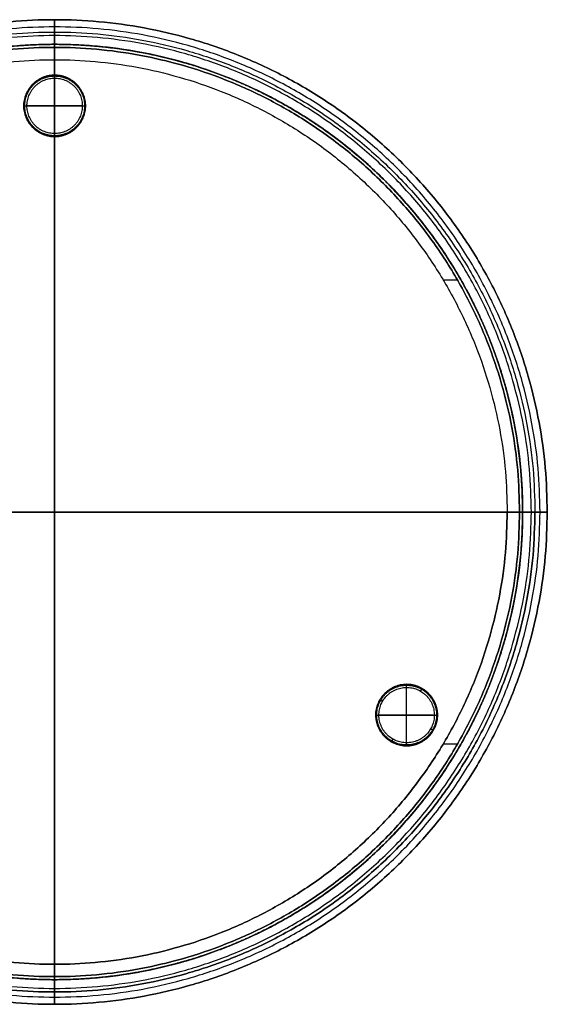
# Model space of a CAD drawing. Header units: millimetres. Extents: x -160 to 760, y -160 to 160.
# Tile 2 of 8: x -11 to 160, y -160 to 160. Entities that reach past the tile are written whole.
import ezdxf

# ---------------------------------------------------------------- set-up
doc = ezdxf.new("R2010")
doc.units = ezdxf.units.MM
doc.layers.add('IMI - 2 elements__Rubber', color=7, linetype='Continuous', true_color=0x000000)
doc.layers.add('IMI - 2 elements__Volumes', color=7, linetype='Continuous', true_color=0x000000)

msp = doc.modelspace()

# ---------------------------------------------------------------- linework, layer by layer
at = {"layer": 'IMI - 2 elements__Rubber'}
for p, q in [((0, 122, 4), (0, 142, 4)), ((0, 123), (0, 141)), ((-10, 132, 4), (10, 132, 4)), ((9, 132), (-9, 132)), ((114.32, -76, 4), (114.32, -56, 4)), ((114.32, -75), (114.32, -57)), ((104.32, -66, 4), (124.32, -66, 4)), ((123.32, -66), (105.32, -66))]:
    msp.add_line(p, q, dxfattribs=at)
for points, weights, knots in [([(10, 132, 4), (10, 142, 4), (0, 142, 4), (-10, 142, 4), (-10, 132, 4)], [1, 0.707106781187, 1, 0.707106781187, 1], [-40, -40, -40, -20, -20, 0, 0, 0]), ([(10, 132, 1), (10, 142, 1), (0, 142, 1), (-10, 142, 1), (-10, 132, 1)], [1, 0.707106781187, 1, 0.707106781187, 1], [0, 0, 0, 20, 20, 40, 40, 40]), ([(-10, 132, 2), (-10, 142, 2), (0, 142, 2), (10, 142, 2), (10, 132, 2)], [1, 0.707106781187, 1, 0.707106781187, 1], [31.415927, 31.415927, 31.415927, 47.12389, 47.12389, 62.831853, 62.831853, 62.831853]), ([(-9.71, 132, 0.29), (-9.71, 141.71, 0.29), (0, 141.71, 0.29), (9.71, 141.71, 0.29), (9.71, 132, 0.29)], [0.853553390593, 0.603553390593, 0.853553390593, 0.603553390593, 0.853553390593], [28.27362, 28.27362, 28.27362, 42.410429, 42.410429, 56.547239, 56.547239, 56.547239]), ([(-9, 132), (-9, 141), (0, 141), (9, 141), (9, 132)], [1, 0.707106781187, 1, 0.707106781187, 1], [28.27362, 28.27362, 28.27362, 42.410429, 42.410429, 56.547239, 56.547239, 56.547239]), ([(-10, 132, 1), (-10, 122, 1), (0, 122, 1), (10, 122, 1), (10, 132, 1)], [1, 0.707106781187, 1, 0.707106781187, 1], [0, 0, 0, 20, 20, 40, 40, 40]), ([(-10, 132, 4), (-10, 122, 4), (0, 122, 4), (10, 122, 4), (10, 132, 4)], [1, 0.707106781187, 1, 0.707106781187, 1], [-40, -40, -40, -20, -20, 0, 0, 0]), ([(10, 132, 2), (10, 122, 2), (0, 122, 2), (-10, 122, 2), (-10, 132, 2)], [1, 0.707106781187, 1, 0.707106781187, 1], [0, 0, 0, 15.707963, 15.707963, 31.415927, 31.415927, 31.415927]), ([(9.71, 132, 0.29), (9.71, 122.29, 0.29), (0, 122.29, 0.29), (-9.71, 122.29, 0.29), (-9.71, 132, 0.29)], [0.853553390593, 0.603553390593, 0.853553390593, 0.603553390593, 0.853553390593], [0, 0, 0, 14.13681, 14.13681, 28.27362, 28.27362, 28.27362]), ([(9, 132), (9, 123), (0, 123), (-9, 123), (-9, 132)], [1, 0.707106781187, 1, 0.707106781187, 1], [0, 0, 0, 14.13681, 14.13681, 28.27362, 28.27362, 28.27362]), ([(119.32, -57.34, 1), (110.66, -52.34, 1), (105.66, -61, 1), (100.66, -69.66, 1), (109.32, -74.66, 1)], [1, 0.707106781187, 1, 0.707106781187, 1], [0, 0, 0, 20, 20, 40, 40, 40]), ([(119.32, -57.34, 4), (110.66, -52.34, 4), (105.66, -61, 4), (100.66, -69.66, 4), (109.32, -74.66, 4)], [1, 0.707106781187, 1, 0.707106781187, 1], [-40, -40, -40, -20, -20, 0, 0, 0]), ([(109.32, -74.66, 2), (100.66, -69.66, 2), (105.66, -61, 2), (110.66, -52.34, 2), (119.32, -57.34, 2)], [1, 0.707106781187, 1, 0.707106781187, 1], [0, 0, 0, 15.707963, 15.707963, 31.415927, 31.415927, 31.415927]), ([(109.46, -74.41, 0.29), (101.06, -69.55, 0.29), (105.91, -61.15, 0.29), (110.76, -52.74, 0.29), (119.17, -57.59, 0.29)], [0.853553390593, 0.603553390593, 0.853553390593, 0.603553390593, 0.853553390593], [0, 0, 0, 14.13681, 14.13681, 28.27362, 28.27362, 28.27362]), ([(109.82, -73.79), (102.02, -69.29), (106.52, -61.5), (111.02, -53.71), (118.82, -58.21)], [1, 0.707106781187, 1, 0.707106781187, 1], [0, 0, 0, 14.13681, 14.13681, 28.27362, 28.27362, 28.27362]), ([(109.32, -74.66, 4), (117.98, -79.66, 4), (122.98, -71, 4), (127.98, -62.34, 4), (119.32, -57.34, 4)], [1, 0.707106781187, 1, 0.707106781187, 1], [-40, -40, -40, -20, -20, 0, 0, 0]), ([(109.32, -74.66, 1), (117.98, -79.66, 1), (122.98, -71, 1), (127.98, -62.34, 1), (119.32, -57.34, 1)], [1, 0.707106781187, 1, 0.707106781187, 1], [0, 0, 0, 20, 20, 40, 40, 40]), ([(119.32, -57.34, 2), (127.98, -62.34, 2), (122.98, -71, 2), (117.98, -79.66, 2), (109.32, -74.66, 2)], [1, 0.707106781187, 1, 0.707106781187, 1], [31.415927, 31.415927, 31.415927, 47.12389, 47.12389, 62.831853, 62.831853, 62.831853]), ([(119.17, -57.59, 0.29), (127.58, -62.45, 0.29), (122.72, -70.85, 0.29), (117.87, -79.26, 0.29), (109.46, -74.41, 0.29)], [0.853553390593, 0.603553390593, 0.853553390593, 0.603553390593, 0.853553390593], [28.27362, 28.27362, 28.27362, 42.410429, 42.410429, 56.547239, 56.547239, 56.547239]), ([(118.82, -58.21), (126.61, -62.71), (122.11, -70.5), (117.61, -78.29), (109.82, -73.79)], [1, 0.707106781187, 1, 0.707106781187, 1], [28.27362, 28.27362, 28.27362, 42.410429, 42.410429, 56.547239, 56.547239, 56.547239])]:
    msp.add_rational_spline(points, weights, degree=2, knots=knots, dxfattribs=at)
for points in [[(0, 142, 4), (0, 142, 2.5), (0, 142, 1)], [(-10, 132, 4), (-10, 132, 2.5), (-10, 132, 1)], [(10, 132, 1), (10, 132, 2.5), (10, 132, 4)], [(0, 122, 4), (0, 122, 2.5), (0, 122, 1)], [(119.32, -57.34, 4), (119.32, -57.34, 2.5), (119.32, -57.34, 1)], [(105.66, -61, 4), (105.66, -61, 2.5), (105.66, -61, 1)], [(122.98, -71, 4), (122.98, -71, 2.5), (122.98, -71, 1)], [(109.32, -74.66, 1), (109.32, -74.66, 2.5), (109.32, -74.66, 4)]]:
    msp.add_open_spline(points, degree=2, dxfattribs=at)
for points in [[(0, 142, 1), (0, 142), (0, 141)], [(-10, 132, 1), (-10, 132), (-9, 132)], [(9, 132), (10, 132), (10, 132, 1)], [(0, 122, 1), (0, 122), (0, 123)], [(119.32, -57.34, 1), (119.32, -57.34), (118.82, -58.21)], [(105.66, -61, 1), (105.66, -61), (106.52, -61.5)], [(122.98, -71, 1), (122.98, -71), (122.11, -70.5)], [(109.82, -73.79), (109.32, -74.66), (109.32, -74.66, 1)]]:
    msp.add_rational_spline(points, [1, 0.707106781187, 1], degree=2, dxfattribs=at)
at = {"layer": 'IMI - 2 elements__Volumes'}
for p, q in [((0, -152, 8), (0, 152, 8)), ((0, -152, 4), (0, 152, 4)), ((0, 151, 194), (0, 147, 194)), ((126.13, 75.5, 194), (130.77, 75.5, 194)), ((-152, 0, 8), (152, 0, 8)), ((152, 0, 4), (-152, 0, 4)), ((130.77, -75.5, 194), (126.13, -75.5, 194)), ((0, -151, 194), (0, -147, 194))]:
    msp.add_line(p, q, dxfattribs=at)
for points, weights, degree, knots in [([(0, 0, 404), (0, 76, 404), (0, 152, 404), (0, 160, 404), (0, 160, 396), (0, 160, 304), (0, 160, 212), (0, 160, 204), (0, 152, 204), (0, 151.5, 204), (0, 151, 204)], [1, 1, 1, 0.707106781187, 1, 1, 1, 0.707106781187, 1, 1, 1], 2, [-152, -152, -152, 0, 0, 12.566371, 12.566371, 196.566371, 196.566371, 209.132741, 209.132741, 210.132741, 210.132741, 210.132741]), ([(-160, 0, 396), (-160, 160, 396), (0, 160, 396), (160, 160, 396), (160, 0, 396)], [1, 0.707106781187, 1, 0.707106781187, 1], 2, [502.654825, 502.654825, 502.654825, 753.982237, 753.982237, 1005.309649, 1005.309649, 1005.309649]), ([(-160, 0, 212), (-160, 160, 212), (0, 160, 212), (160, 160, 212), (160, 0, 212)], [1, 0.707106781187, 1, 0.707106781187, 1], 2, [502.654825, 502.654825, 502.654825, 753.982237, 753.982237, 1005.309649, 1005.309649, 1005.309649]), ([(-160, 0, 12), (-160, 160, 12), (0, 160, 12), (160, 160, 12), (160, 0, 12)], [1, 0.707106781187, 1, 0.707106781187, 1], 2, [-477.521329, -477.521329, -477.521329, -238.760665, -238.760665, 0, 0, 0]), ([(160, 0, 196), (160, 160, 196), (0, 160, 196), (-160, 160, 196), (-160, 0, 196)], [1, 0.707106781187, 1, 0.707106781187, 1], 2, [0, 0, 0, 238.760665, 238.760665, 477.521329, 477.521329, 477.521329]), ([(157.66, 0, 6.34), (157.66, 157.66, 6.34), (0, 157.66, 6.34), (-157.66, 157.66, 6.34), (-157.66, 0, 6.34)], [0.853553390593, 0.603553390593, 0.853553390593, 0.603553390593, 0.853553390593], 2, [0, 0, 0, 238.760665, 238.760665, 477.521329, 477.521329, 477.521329]), ([(157.66, 0, 201.66), (157.66, 157.66, 201.66), (0, 157.66, 201.66), (-157.66, 157.66, 201.66), (-157.66, 0, 201.66)], [0.853553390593, 0.603553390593, 0.853553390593, 0.603553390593, 0.853553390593], 2, [0, 0, 0, 238.760665, 238.760665, 477.521329, 477.521329, 477.521329]), ([(-156, 0, 212), (-156, 156, 212), (0, 156, 212), (156, 156, 212), (156, 0, 212)], [1, 0.707106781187, 1, 0.707106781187, 1], 2, [502.654825, 502.654825, 502.654825, 753.982237, 753.982237, 1005.309649, 1005.309649, 1005.309649]), ([(-156, 0, 396), (-156, 156, 396), (0, 156, 396), (156, 156, 396), (156, 0, 396)], [1, 0.707106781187, 1, 0.707106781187, 1], 2, [502.654825, 502.654825, 502.654825, 753.982237, 753.982237, 1005.309649, 1005.309649, 1005.309649]), ([(-156, 0, 196), (-156, 156, 196), (0, 156, 196), (156, 156, 196), (156, 0, 196)], [1, 0.707106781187, 1, 0.707106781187, 1], 2, [0, 0, 0, 312, 312, 624, 624, 624]), ([(-156, 0, 12), (-156, 156, 12), (0, 156, 12), (156, 156, 12), (156, 0, 12)], [1, 0.707106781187, 1, 0.707106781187, 1], 2, [0, 0, 0, 320, 320, 640, 640, 640]), ([(-156, 0, 104), (-156, 156, 104), (0, 156, 104), (156, 156, 104), (156, 0, 104)], [1, 0.707106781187, 1, 0.707106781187, 1], 2, [0, 0, 0, 320, 320, 640, 640, 640]), ([(154.83, 0, 9.17), (154.83, 154.83, 9.17), (0, 154.83, 9.17), (-154.83, 154.83, 9.17), (-154.83, 0, 9.17)], [0.853553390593, 0.603553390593, 0.853553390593, 0.603553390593, 0.853553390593], 2, [0, 0, 0, 238.760665, 238.760665, 477.521329, 477.521329, 477.521329]), ([(154.83, 0, 198.83), (154.83, 154.83, 198.83), (0, 154.83, 198.83), (-154.83, 154.83, 198.83), (-154.83, 0, 198.83)], [0.853553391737, 0.603553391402, 0.853553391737, 0.603553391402, 0.853553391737], 2, [0, 0, 0, 238.760665, 238.760665, 477.521329, 477.521329, 477.521329]), ([(0, 147, 208), (0, 149.5, 208), (0, 152, 208), (0, 156, 208), (0, 156, 212), (0, 156, 304), (0, 156, 396), (0, 156, 400), (0, 152, 400), (0, 76, 400), (0, 0, 400)], [1, 1, 1, 0.707106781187, 1, 1, 1, 0.707106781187, 1, 1, 1], 2, [228.132741, 228.132741, 228.132741, 229.132741, 229.132741, 241.699112, 241.699112, 425.699112, 425.699112, 438.265482, 438.265482, 590.265483, 590.265483, 590.265483]), ([(-152, 0, 208), (-152, 152, 208), (0, 152, 208), (152, 152, 208), (152, 0, 208)], [1, 0.707106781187, 1, 0.707106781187, 1], 2, [502.654825, 502.654825, 502.654825, 753.982237, 753.982237, 1005.309649, 1005.309649, 1005.309649]), ([(-152, 0, 400), (-152, 152, 400), (0, 152, 400), (152, 152, 400), (152, 0, 400)], [1, 0.707106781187, 1, 0.707106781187, 1], 2, [502.654825, 502.654825, 502.654825, 753.982237, 753.982237, 1005.309649, 1005.309649, 1005.309649]), ([(-152, 0, 404), (-152, 152, 404), (0, 152, 404), (152, 152, 404), (152, 0, 404)], [1, 0.707106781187, 1, 0.707106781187, 1], 2, [502.654825, 502.654825, 502.654825, 753.982237, 753.982237, 1005.309649, 1005.309649, 1005.309649]), ([(-152, 0, 204), (-152, 152, 204), (0, 152, 204), (152, 152, 204), (152, 0, 204)], [1, 0.707106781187, 1, 0.707106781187, 1], 2, [502.654825, 502.654825, 502.654825, 753.982237, 753.982237, 1005.309649, 1005.309649, 1005.309649]), ([(152, 0, 8), (152, 152, 8), (0, 152, 8), (-152, 152, 8), (-152, 0, 8)], [1, 0.707106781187, 1, 0.707106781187, 1], 2, [0, 0, 0, 238.760665, 238.760665, 477.521329, 477.521329, 477.521329]), ([(-152, 0, 4), (-152, 152, 4), (0, 152, 4), (152, 152, 4), (152, 0, 4)], [1, 0.707106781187, 1, 0.707106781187, 1], 2, [-477.521329, -477.521329, -477.521329, -238.760665, -238.760665, 0, 0, 0]), ([(-152, 0, 204), (-152, 152, 204), (0, 152, 204), (152, 152, 204), (152, 0, 204)], [1, 0.707106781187, 1, 0.707106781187, 1], 2, [-477.521329, -477.521329, -477.521329, -238.760665, -238.760665, 0, 0, 0]), ([(-152, 0, 202), (-152, 4.43, 201.99), (-151.61, 13.35, 201.97), (-150.43, 22.26, 201.95), (-148.78, 31.48, 201.93), (-147.16, 38.59, 201.91), (-144.3, 47.93, 201.9), (-142.64, 52.55, 201.89), (-139.87, 59.73, 201.88), (-135.58, 69.31, 201.87), (-127.67, 82.98, 201.85), (-118.34, 95.83, 201.84), (-111.24, 103.72, 201.84), (-103.72, 111.24, 201.84), (-95.83, 118.34, 201.84), (-82.98, 127.67, 201.85), (-69.31, 135.58, 201.87), (-59.73, 139.87, 201.88), (-52.55, 142.64, 201.89), (-47.93, 144.3, 201.9), (-38.59, 147.16, 201.91), (-31.48, 148.78, 201.93), (-22.26, 150.43, 201.95), (-15.56, 151.32, 201.96), (-6.64, 151.9, 201.98), (-2.21, 152, 201.99), (0, 152, 202), (2.21, 152, 201.99), (6.64, 151.9, 201.98), (15.56, 151.32, 201.96), (22.26, 150.43, 201.95), (31.48, 148.78, 201.93), (38.59, 147.16, 201.91), (47.93, 144.3, 201.9), (52.55, 142.64, 201.89), (59.73, 139.87, 201.88), (69.31, 135.58, 201.87), (82.98, 127.67, 201.85), (95.83, 118.34, 201.84), (103.72, 111.24, 201.84), (111.24, 103.72, 201.84), (118.34, 95.83, 201.84), (127.67, 82.98, 201.85), (135.58, 69.31, 201.87), (139.87, 59.73, 201.88), (142.64, 52.55, 201.89), (144.3, 47.93, 201.9), (147.16, 38.59, 201.91), (148.78, 31.48, 201.93), (150.43, 22.26, 201.95), (151.61, 13.35, 201.97), (152, 4.43, 201.99), (152, 0, 202)], [1, 0.994321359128, 0.983624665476, 0.974249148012, 0.965272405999, 0.958900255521, 0.951517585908, 0.94819742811, 0.943321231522, 0.937530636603, 0.931326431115, 0.927603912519, 0.926776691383, 0.92677669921, 0.927603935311, 0.93132647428, 0.937530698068, 0.943321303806, 0.948197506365, 0.951517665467, 0.958900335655, 0.965272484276, 0.974249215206, 0.98128083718, 0.991647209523, 0.99716068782, 1, 0.99716068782, 0.991647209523, 0.98128083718, 0.974249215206, 0.965272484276, 0.958900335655, 0.951517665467, 0.948197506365, 0.943321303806, 0.937530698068, 0.93132647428, 0.927603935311, 0.92677669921, 0.926776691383, 0.927603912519, 0.931326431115, 0.937530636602, 0.943321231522, 0.94819742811, 0.951517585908, 0.958900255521, 0.965272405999, 0.974249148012, 0.983624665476, 0.994321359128, 1], 3, [-477.92479, -477.92479, -477.92479, -477.92479, -464.025715, -450.12664, -450.12664, -435.392457, -428.025365, -420.658274, -420.658274, -405.104585, -389.550896, -373.997208, -358.443519, -358.443519, -342.889837, -327.336155, -311.782473, -296.228791, -296.228791, -288.861709, -281.494628, -266.760465, -266.760465, -252.86143, -245.911913, -238.962395, -238.962395, -238.962395, -232.012878, -225.06336, -211.164326, -211.164326, -196.430163, -189.063081, -181.696, -181.696, -166.142318, -150.588635, -135.034953, -119.481271, -119.481271, -103.927583, -88.373894, -72.820205, -57.266517, -57.266517, -49.899425, -42.532334, -27.79815, -27.79815, -13.899075, 0, 0, 0, 0]), ([(151, 0, 204), (151, 151, 204), (0, 151, 204), (-151, 151, 204), (-151, 0, 204)], [1, 0.707106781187, 1, 0.707106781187, 1], 2, [-1005.309649, -1005.309649, -1005.309649, -753.982237, -753.982237, -502.654825, -502.654825, -502.654825]), ([(-151, 0, 194), (-151, 151, 194), (0, 151, 194), (151, 151, 194), (151, 0, 194)], [1, 0.707106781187, 1, 0.707106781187, 1], 2, [502.654825, 502.654825, 502.654825, 753.982237, 753.982237, 1005.309649, 1005.309649, 1005.309649]), ([(-151, 0, 199), (-151, 151, 199), (0, 151, 199), (151, 151, 199), (151, 0, 199)], [1, 0.707106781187, 1, 0.707106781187, 1], 2, [502.654825, 502.654825, 502.654825, 753.982237, 753.982237, 1005.309649, 1005.309649, 1005.309649]), ([(-147, 0, 208), (-147, 147, 208), (0, 147, 208), (147, 147, 208), (147, 0, 208)], [1, 0.707106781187, 1, 0.707106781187, 1], 2, [502.654825, 502.654825, 502.654825, 753.982237, 753.982237, 1005.309649, 1005.309649, 1005.309649]), ([(-147, 0, 194), (-147, 147, 194), (0, 147, 194), (147, 147, 194), (147, 0, 194)], [1, 0.707106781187, 1, 0.707106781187, 1], 2, [502.654825, 502.654825, 502.654825, 753.982237, 753.982237, 1005.309649, 1005.309649, 1005.309649]), ([(-147, 0, 201), (-147, 147, 201), (0, 147, 201), (147, 147, 201), (147, 0, 201)], [1, 0.707106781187, 1, 0.707106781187, 1], 2, [502.654825, 502.654825, 502.654825, 753.982237, 753.982237, 1005.309649, 1005.309649, 1005.309649]), ([(0, 0, 404), (-76, 0, 404), (-152, 0, 404), (-160, 0, 404), (-160, 0, 396), (-160, 0, 304), (-160, 0, 212), (-160, 0, 204), (-152, 0, 204), (-151.5, 0, 204), (-151, 0, 204)], [1, 1, 1, 0.707106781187, 1, 1, 1, 0.707106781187, 1, 1, 1], 2, [-152, -152, -152, -2.82879, -2.82879, 12.873443, 12.873443, 193.449119, 193.449119, 209.151352, 209.151352, 210.132741, 210.132741, 210.132741]), ([(160, 0, 396), (160, -160, 396), (0, -160, 396), (-160, -160, 396), (-160, 0, 396)], [1, 0.707106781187, 1, 0.707106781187, 1], 2, [0, 0, 0, 251.327412, 251.327412, 502.654825, 502.654825, 502.654825]), ([(160, 0, 212), (160, -160, 212), (0, -160, 212), (-160, -160, 212), (-160, 0, 212)], [1, 0.707106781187, 1, 0.707106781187, 1], 2, [0, 0, 0, 251.327412, 251.327412, 502.654825, 502.654825, 502.654825]), ([(-160, 0, 12), (-160, -160, 12), (0, -160, 12), (160, -160, 12), (160, 0, 12)], [1, 0.707106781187, 1, 0.707106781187, 1], 2, [0, 0, 0, 320, 320, 640, 640, 640]), ([(160, 0, 196), (160, -160, 196), (0, -160, 196), (-160, -160, 196), (-160, 0, 196)], [1, 0.707106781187, 1, 0.707106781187, 1], 2, [0, 0, 0, 320, 320, 640, 640, 640]), ([(-157.66, 0, 6.34), (-157.66, -157.66, 6.34), (0, -157.66, 6.34), (157.66, -157.66, 6.34), (157.66, 0, 6.34)], [0.853553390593, 0.603553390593, 0.853553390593, 0.603553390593, 0.853553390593], 2, [477.521329, 477.521329, 477.521329, 716.281994, 716.281994, 955.042659, 955.042659, 955.042659]), ([(-157.66, 0, 201.66), (-157.66, -157.66, 201.66), (0, -157.66, 201.66), (157.66, -157.66, 201.66), (157.66, 0, 201.66)], [0.853553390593, 0.603553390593, 0.853553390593, 0.603553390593, 0.853553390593], 2, [477.521329, 477.521329, 477.521329, 716.281994, 716.281994, 955.042659, 955.042659, 955.042659]), ([(-147, 0, 208), (-149.5, 0, 208), (-152, 0, 208), (-156, 0, 208), (-156, 0, 212), (-156, 0, 304), (-156, 0, 396), (-156, 0, 400), (-152, 0, 400), (-76, 0, 400), (0, 0, 400)], [1, 1, 1, 0.707106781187, 1, 1, 1, 0.707106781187, 1, 1, 1], 2, [228.132741, 228.132741, 228.132741, 233.204628, 233.204628, 241.319648, 241.319648, 427.965094, 427.965094, 436.080114, 436.080114, 590.265483, 590.265483, 590.265483]), ([(156, 0, 212), (156, -156, 212), (0, -156, 212), (-156, -156, 212), (-156, 0, 212)], [1, 0.707106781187, 1, 0.707106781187, 1], 2, [0, 0, 0, 251.327412, 251.327412, 502.654825, 502.654825, 502.654825]), ([(156, 0, 396), (156, -156, 396), (0, -156, 396), (-156, -156, 396), (-156, 0, 396)], [1, 0.707106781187, 1, 0.707106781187, 1], 2, [0, 0, 0, 251.327412, 251.327412, 502.654825, 502.654825, 502.654825]), ([(156, 0, 12), (156, -156, 12), (0, -156, 12), (-156, -156, 12), (-156, 0, 12)], [1, 0.707106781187, 1, 0.707106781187, 1], 2, [0, 0, 0, 251.327412, 251.327412, 502.654825, 502.654825, 502.654825]), ([(-156, 0, 196), (-156, -156, 196), (0, -156, 196), (156, -156, 196), (156, 0, 196)], [1, 0.707106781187, 1, 0.707106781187, 1], 2, [-502.654825, -502.654825, -502.654825, -251.327412, -251.327412, 0, 0, 0]), ([(156, 0, 104), (156, -156, 104), (0, -156, 104), (-156, -156, 104), (-156, 0, 104)], [1, 0.707106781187, 1, 0.707106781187, 1], 2, [0, 0, 0, 251.327412, 251.327412, 502.654825, 502.654825, 502.654825]), ([(-154.83, 0, 9.17), (-154.83, -154.83, 9.17), (0, -154.83, 9.17), (154.83, -154.83, 9.17), (154.83, 0, 9.17)], [0.853553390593, 0.603553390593, 0.853553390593, 0.603553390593, 0.853553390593], 2, [0, 0, 0, 320, 320, 640, 640, 640]), ([(152, 0, 208), (152, -152, 208), (0, -152, 208), (-152, -152, 208), (-152, 0, 208)], [1, 0.707106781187, 1, 0.707106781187, 1], 2, [0, 0, 0, 251.327412, 251.327412, 502.654825, 502.654825, 502.654825]), ([(152, 0, 400), (152, -152, 400), (0, -152, 400), (-152, -152, 400), (-152, 0, 400)], [1, 0.707106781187, 1, 0.707106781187, 1], 2, [0, 0, 0, 251.327412, 251.327412, 502.654825, 502.654825, 502.654825]), ([(152, 0, 404), (152, -152, 404), (0, -152, 404), (-152, -152, 404), (-152, 0, 404)], [1, 0.707106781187, 1, 0.707106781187, 1], 2, [0, 0, 0, 251.327412, 251.327412, 502.654825, 502.654825, 502.654825]), ([(152, 0, 204), (152, -152, 204), (0, -152, 204), (-152, -152, 204), (-152, 0, 204)], [1, 0.707106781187, 1, 0.707106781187, 1], 2, [0, 0, 0, 251.327412, 251.327412, 502.654825, 502.654825, 502.654825]), ([(-152, 0, 8), (-152, -152, 8), (0, -152, 8), (152, -152, 8), (152, 0, 8)], [1, 0.707106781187, 1, 0.707106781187, 1], 2, [0, 0, 0, 320, 320, 640, 640, 640]), ([(152, 0, 4), (152, -152, 4), (0, -152, 4), (-152, -152, 4), (-152, 0, 4)], [1, 0.707106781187, 1, 0.707106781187, 1], 2, [-955.042659, -955.042659, -955.042659, -716.281994, -716.281994, -477.521329, -477.521329, -477.521329]), ([(152, 0, 204), (152, -152, 204), (0, -152, 204), (-152, -152, 204), (-152, 0, 204)], [1, 0.707106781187, 1, 0.707106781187, 1], 2, [-955.042659, -955.042659, -955.042659, -716.281994, -716.281994, -477.521329, -477.521329, -477.521329]), ([(152, 0, 202), (152, -4.43, 201.99), (151.61, -13.35, 201.97), (150.43, -22.26, 201.95), (148.78, -31.48, 201.93), (147.16, -38.59, 201.91), (144.3, -47.93, 201.9), (142.64, -52.55, 201.89), (139.87, -59.73, 201.88), (135.58, -69.31, 201.87), (127.67, -82.98, 201.85), (118.34, -95.83, 201.84), (111.24, -103.72, 201.84), (103.72, -111.24, 201.84), (95.83, -118.34, 201.84), (82.98, -127.67, 201.85), (69.31, -135.58, 201.87), (59.73, -139.87, 201.88), (52.55, -142.64, 201.89), (47.93, -144.3, 201.9), (38.59, -147.16, 201.91), (31.48, -148.78, 201.93), (22.26, -150.43, 201.95), (15.56, -151.32, 201.96), (6.64, -151.9, 201.98), (2.21, -152, 201.99), (0, -152, 202), (-2.21, -152, 201.99), (-6.64, -151.9, 201.98), (-15.56, -151.32, 201.96), (-22.26, -150.43, 201.95), (-31.48, -148.78, 201.93), (-38.59, -147.16, 201.91), (-47.93, -144.3, 201.9), (-52.55, -142.64, 201.89), (-59.73, -139.87, 201.88), (-69.31, -135.58, 201.87), (-82.98, -127.67, 201.85), (-95.83, -118.34, 201.84), (-103.72, -111.24, 201.84), (-111.24, -103.72, 201.84), (-118.34, -95.83, 201.84), (-127.67, -82.98, 201.85), (-135.58, -69.31, 201.87), (-139.87, -59.73, 201.88), (-142.64, -52.55, 201.89), (-144.3, -47.93, 201.9), (-147.16, -38.59, 201.91), (-148.78, -31.48, 201.93), (-150.43, -22.26, 201.95), (-151.61, -13.35, 201.97), (-152, -4.43, 201.99), (-152, 0, 202)], [1, 0.994321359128, 0.983624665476, 0.974249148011, 0.965272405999, 0.958900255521, 0.951517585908, 0.94819742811, 0.943321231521, 0.937530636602, 0.931326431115, 0.927603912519, 0.926776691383, 0.92677669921, 0.927603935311, 0.93132647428, 0.937530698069, 0.943321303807, 0.948197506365, 0.951517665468, 0.958900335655, 0.965272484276, 0.974249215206, 0.98128083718, 0.991647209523, 0.99716068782, 1, 0.99716068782, 0.991647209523, 0.98128083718, 0.974249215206, 0.965272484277, 0.958900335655, 0.951517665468, 0.948197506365, 0.943321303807, 0.937530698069, 0.93132647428, 0.927603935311, 0.92677669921, 0.926776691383, 0.927603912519, 0.931326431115, 0.937530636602, 0.943321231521, 0.94819742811, 0.951517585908, 0.95890025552, 0.965272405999, 0.974249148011, 0.983624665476, 0.994321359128, 1], 3, [-955.849581, -955.849581, -955.849581, -955.849581, -941.950506, -928.051431, -928.051431, -913.317247, -905.950156, -898.583064, -898.583064, -883.029376, -867.475687, -851.921998, -836.36831, -836.36831, -820.814628, -805.260946, -789.707263, -774.153581, -774.153581, -766.7865, -759.419418, -744.685255, -744.685255, -730.786221, -723.836703, -716.887186, -716.887186, -716.887186, -709.937668, -702.988151, -689.089116, -689.089116, -674.354953, -666.987872, -659.62079, -659.62079, -644.067108, -628.513426, -612.959744, -597.406062, -597.406062, -581.852373, -566.298684, -550.744996, -535.191307, -535.191307, -527.824216, -520.457124, -505.722941, -505.722941, -491.823866, -477.92479, -477.92479, -477.92479, -477.92479]), ([(-151, 0, 204), (-151, -151, 204), (0, -151, 204), (151, -151, 204), (151, 0, 204)], [1, 0.707106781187, 1, 0.707106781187, 1], 2, [-502.654825, -502.654825, -502.654825, -251.327412, -251.327412, 0, 0, 0]), ([(-151, 0, 194), (-151, -151, 194), (0, -151, 194), (151, -151, 194), (151, 0, 194)], [1, 0.707106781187, 1, 0.707106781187, 1], 2, [-502.654825, -502.654825, -502.654825, -251.327412, -251.327412, 0, 0, 0]), ([(151, 0, 199), (151, -151, 199), (0, -151, 199), (-151, -151, 199), (-151, 0, 199)], [1, 0.707106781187, 1, 0.707106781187, 1], 2, [0, 0, 0, 251.327412, 251.327412, 502.654825, 502.654825, 502.654825]), ([(147, 0, 208), (147, -147, 208), (0, -147, 208), (-147, -147, 208), (-147, 0, 208)], [1, 0.707106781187, 1, 0.707106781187, 1], 2, [0, 0, 0, 251.327412, 251.327412, 502.654825, 502.654825, 502.654825]), ([(-147, 0, 194), (-147, -147, 194), (0, -147, 194), (147, -147, 194), (147, 0, 194)], [1, 0.707106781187, 1, 0.707106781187, 1], 2, [-502.654825, -502.654825, -502.654825, -251.327412, -251.327412, 0, 0, 0]), ([(147, 0, 201), (147, -147, 201), (0, -147, 201), (-147, -147, 201), (-147, 0, 201)], [1, 0.707106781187, 1, 0.707106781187, 1], 2, [0, 0, 0, 251.327412, 251.327412, 502.654825, 502.654825, 502.654825]), ([(0, 0, 400), (76, 0, 400), (152, 0, 400), (156, 0, 400), (156, 0, 396), (156, 0, 304), (156, 0, 212), (156, 0, 208), (152, 0, 208), (149.5, 0, 208), (147, 0, 208)], [1, 1, 1, 0.707106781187, 1, 1, 1, 0.707106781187, 1, 1, 1], 2, [-590.265483, -590.265483, -590.265483, -436.080114, -436.080114, -427.965094, -427.965094, -241.319648, -241.319648, -233.204628, -233.204628, -228.132741, -228.132741, -228.132741]), ([(151, 0, 204), (151.5, 0, 204), (152, 0, 204), (160, 0, 204), (160, 0, 212), (160, 0, 304), (160, 0, 396), (160, 0, 404), (152, 0, 404), (76, 0, 404), (0, 0, 404)], [1, 1, 1, 0.707106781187, 1, 1, 1, 0.707106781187, 1, 1, 1], 2, [-210.132741, -210.132741, -210.132741, -209.151352, -209.151352, -193.449119, -193.449119, -12.873443, -12.873443, 2.82879, 2.82879, 152, 152, 152]), ([(0, -147, 208), (0, -149.5, 208), (0, -152, 208), (0, -156, 208), (0, -156, 212), (0, -156, 304), (0, -156, 396), (0, -156, 400), (0, -152, 400), (0, -76, 400), (0, 0, 400)], [1, 1, 1, 0.707106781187, 1, 1, 1, 0.707106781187, 1, 1, 1], 2, [228.132741, 228.132741, 228.132741, 229.132741, 229.132741, 241.699112, 241.699112, 425.699112, 425.699112, 438.265482, 438.265482, 590.265483, 590.265483, 590.265483]), ([(0, 0, 404), (0, -76, 404), (0, -152, 404), (0, -160, 404), (0, -160, 396), (0, -160, 304), (0, -160, 212), (0, -160, 204), (0, -152, 204), (0, -151.5, 204), (0, -151, 204)], [1, 1, 1, 0.707106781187, 1, 1, 1, 0.707106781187, 1, 1, 1], 2, [-152, -152, -152, 0, 0, 12.566371, 12.566371, 196.566371, 196.566371, 209.132741, 209.132741, 210.132741, 210.132741, 210.132741]), ([(156, 0, 196), (156, 0, 197.66), (154.83, 0, 198.83), (153.66, 0, 200), (152, 0, 200)], [1, 0.923873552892, 1, 0.923873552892, 1], 2, [0, 0, 0, 3.313855, 3.313855, 6.62771, 6.62771, 6.62771]), ([(-154.83, 0, 198.83), (-154.83, -154.83, 198.83), (0, -154.83, 198.83), (154.83, -154.83, 198.83), (154.83, 0, 198.83)], [0.853553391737, 0.603553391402, 0.853553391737, 0.603553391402, 0.853553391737], 2, [0, 0, 0, 320, 320, 640, 640, 640])]:
    msp.add_rational_spline(points, weights, degree=degree, knots=knots, dxfattribs=at)
for points, weights, degree in [([(0, 152, 4), (0, 160, 4), (0, 160, 12)], [1, 0.707106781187, 1], 2), ([(0, 160, 196), (0, 160, 204), (0, 152, 204)], [1, 0.707106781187, 1], 2), ([(0, 152, 8), (0, 156, 8), (0, 156, 12)], [1, 0.707106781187, 1], 2), ([(0, 156, 196), (0, 156, 200), (0, 152, 200)], [1, 0.707093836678, 1.00002589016], 2), ([(-6.3, 151.87, 204), (-6.52, 151.86, 202.65), (-6.74, 151.85, 201.32), (-6.95, 151.84, 200)], [0.983459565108, 0.988973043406, 0.994486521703, 1], 3), ([(6.3, 151.87, 204), (6.52, 151.86, 202.65), (6.74, 151.85, 201.32), (6.95, 151.84, 200)], [0.983459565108, 0.988973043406, 0.994486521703, 1], 3), ([(12.7, 151.47, 204), (13.1, 151.43, 202.64), (13.5, 151.4, 201.3), (13.89, 151.36, 200)], [0.967910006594, 0.978606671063, 0.989303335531, 1], 3), ([(25.7, 149.81, 204), (26.38, 149.69, 202.61), (27.03, 149.57, 201.28), (27.66, 149.46, 200)], [0.939783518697, 0.959855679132, 0.979927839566, 1], 3), ([(39.67, 146.73, 204), (40.49, 146.5, 202.59), (41.27, 146.29, 201.25), (42, 146.08, 200)], [0.914294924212, 0.942863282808, 0.971431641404, 1], 3), ([(46.66, 144.66, 204), (47.5, 144.38, 202.57), (48.29, 144.12, 201.24), (49.03, 143.87, 200)], [0.903220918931, 0.93548061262, 0.96774030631, 1], 3), ([(53.62, 142.23, 204), (54.46, 141.9, 202.56), (55.23, 141.61, 201.23), (55.95, 141.33, 200)], [0.893260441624, 0.928840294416, 0.964420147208, 1], 3), ([(68.11, 135.88, 204), (68.83, 135.52, 202.55), (69.48, 135.18, 201.22), (70.08, 134.88, 200)], [0.87588862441, 0.91725908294, 0.95862954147, 1], 3), ([(82.09, 127.92, 204), (82.59, 127.6, 202.53), (83.04, 127.31, 201.21), (83.45, 127.04, 200)], [0.863480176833, 0.908986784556, 0.954493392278, 1], 3), ([(95.3, 118.41, 204), (95.54, 118.22, 202.53), (95.75, 118.05, 201.2), (95.95, 117.89, 200)], [0.856035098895, 0.904023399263, 0.952011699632, 1], 3), ([(107.48, 107.48, 204), (107.48, 107.48, 202.52), (107.48, 107.48, 201.2), (107.48, 107.48, 200)], [0.853553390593, 0.902368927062, 0.951184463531, 1], 3), ([(118.41, 95.3, 204), (118.22, 95.54, 202.53), (118.05, 95.75, 201.2), (117.89, 95.95, 200)], [0.856035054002, 0.904023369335, 0.952011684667, 1], 3), ([(127.92, 82.09, 204), (127.6, 82.59, 202.53), (127.31, 83.04, 201.21), (127.04, 83.45, 200)], [0.863480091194, 0.908986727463, 0.954493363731, 1], 3), ([(135.88, 68.11, 204), (135.52, 68.83, 202.55), (135.18, 69.48, 201.22), (134.88, 70.08, 200)], [0.875888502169, 0.917259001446, 0.958629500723, 1], 3), ([(142.23, 53.62, 204), (141.9, 54.46, 202.56), (141.61, 55.23, 201.23), (141.33, 55.95, 200)], [0.893260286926, 0.928840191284, 0.964420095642, 1], 3), ([(144.66, 46.66, 204), (144.38, 47.5, 202.57), (144.12, 48.29, 201.24), (143.87, 49.03, 200)], [0.90322076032, 0.93548050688, 0.96774025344, 1], 3), ([(146.73, 39.67, 204), (146.5, 40.49, 202.59), (146.29, 41.27, 201.25), (146.08, 42, 200)], [0.914294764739, 0.942863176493, 0.971431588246, 1], 3), ([(149.81, 25.7, 204), (149.69, 26.38, 202.61), (149.57, 27.03, 201.28), (149.46, 27.66, 200)], [0.939783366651, 0.959855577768, 0.979927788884, 1], 3), ([(151.47, 12.7, 204), (151.43, 13.1, 202.64), (151.4, 13.5, 201.3), (151.36, 13.89, 200)], [0.967909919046, 0.978606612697, 0.989303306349, 1], 3), ([(152, 0, 8), (156, 0, 8), (156, 0, 12)], [1, 0.707106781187, 1], 2), ([(152, 0, 204), (160, 0, 204), (160, 0, 196)], [1, 0.707106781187, 1], 2), ([(160, 0, 12), (160, 0, 4), (152, 0, 4)], [1, 0.707106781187, 1], 2), ([(151.47, -12.7, 204), (151.43, -13.1, 202.64), (151.4, -13.5, 201.3), (151.36, -13.89, 200)], [0.967909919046, 0.978606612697, 0.989303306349, 1], 3), ([(149.81, -25.7, 204), (149.69, -26.38, 202.61), (149.57, -27.03, 201.28), (149.46, -27.66, 200)], [0.939783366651, 0.959855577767, 0.979927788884, 1], 3), ([(146.73, -39.67, 204), (146.5, -40.49, 202.59), (146.29, -41.27, 201.25), (146.08, -42, 200)], [0.914294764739, 0.942863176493, 0.971431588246, 1], 3), ([(144.66, -46.66, 204), (144.38, -47.5, 202.57), (144.12, -48.29, 201.24), (143.87, -49.03, 200)], [0.90322076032, 0.93548050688, 0.96774025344, 1], 3), ([(142.23, -53.62, 204), (141.9, -54.46, 202.56), (141.61, -55.23, 201.23), (141.33, -55.95, 200)], [0.893260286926, 0.928840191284, 0.964420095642, 1], 3), ([(135.88, -68.11, 204), (135.52, -68.83, 202.55), (135.18, -69.48, 201.22), (134.88, -70.08, 200)], [0.875888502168, 0.917259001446, 0.958629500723, 1], 3), ([(127.92, -82.09, 204), (127.6, -82.59, 202.53), (127.31, -83.04, 201.21), (127.04, -83.45, 200)], [0.863480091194, 0.908986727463, 0.954493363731, 1], 3), ([(118.41, -95.3, 204), (118.22, -95.54, 202.53), (118.05, -95.75, 201.2), (117.89, -95.95, 200)], [0.856035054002, 0.904023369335, 0.952011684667, 1], 3), ([(107.48, -107.48, 204), (107.48, -107.48, 202.52), (107.48, -107.48, 201.2), (107.48, -107.48, 200)], [0.853553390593, 0.902368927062, 0.951184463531, 1], 3), ([(95.3, -118.41, 204), (95.54, -118.22, 202.53), (95.75, -118.05, 201.2), (95.95, -117.89, 200)], [0.856035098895, 0.904023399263, 0.952011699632, 1], 3), ([(82.09, -127.92, 204), (82.59, -127.6, 202.53), (83.04, -127.31, 201.21), (83.45, -127.04, 200)], [0.863480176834, 0.908986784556, 0.954493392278, 1], 3), ([(68.11, -135.88, 204), (68.83, -135.52, 202.55), (69.48, -135.19, 201.22), (70.08, -134.88, 200)], [0.87588862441, 0.91725908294, 0.95862954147, 1], 3), ([(46.66, -144.66, 204), (47.5, -144.38, 202.57), (48.29, -144.12, 201.24), (49.03, -143.87, 200)], [0.903220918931, 0.935480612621, 0.96774030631, 1], 3), ([(53.62, -142.23, 204), (54.46, -141.9, 202.56), (55.23, -141.61, 201.23), (55.95, -141.33, 200)], [0.893260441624, 0.928840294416, 0.964420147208, 1], 3), ([(39.67, -146.73, 204), (40.49, -146.5, 202.59), (41.27, -146.29, 201.25), (42, -146.08, 200)], [0.914294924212, 0.942863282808, 0.971431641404, 1], 3), ([(25.7, -149.81, 204), (26.38, -149.69, 202.61), (27.03, -149.57, 201.28), (27.66, -149.46, 200)], [0.939783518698, 0.959855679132, 0.979927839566, 1], 3), ([(-6.3, -151.87, 204), (-6.52, -151.86, 202.65), (-6.74, -151.85, 201.32), (-6.95, -151.84, 200)], [0.983459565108, 0.988973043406, 0.994486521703, 1], 3), ([(0, -152, 8), (0, -156, 8), (0, -156, 12)], [1, 0.707106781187, 1], 2), ([(0, -156, 196), (0, -156, 200), (0, -152, 200)], [1, 0.707093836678, 1.00002589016], 2), ([(0, -152, 4), (0, -160, 4), (0, -160, 12)], [1, 0.707106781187, 1], 2), ([(0, -160, 196), (0, -160, 204), (0, -152, 204)], [1, 0.707106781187, 1], 2), ([(6.3, -151.87, 204), (6.52, -151.86, 202.65), (6.74, -151.85, 201.32), (6.95, -151.84, 200)], [0.983459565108, 0.988973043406, 0.994486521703, 1], 3), ([(12.7, -151.47, 204), (13.1, -151.43, 202.64), (13.5, -151.4, 201.3), (13.89, -151.36, 200)], [0.967910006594, 0.978606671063, 0.989303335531, 1], 3)]:
    msp.add_rational_spline(points, weights, degree=degree, dxfattribs=at)
for points, degree in [([(0, 160, 196), (0, 160, 104), (0, 160, 12)], 2), ([(0, 156, 196), (0, 156, 104), (0, 156, 12)], 2), ([(0, 152, 204), (0, 152, 202.67), (0, 152, 201.33), (0, 152, 200)], 3), ([(0, 151, 204), (0, 151, 199), (0, 151, 194)], 2), ([(0, 147, 194), (0, 147, 201), (0, 147, 208)], 2), ([(147, 0, 194), (149, 0, 194), (151, 0, 194)], 2), ([(147, 0, 208), (147, 0, 201), (147, 0, 194)], 2), ([(152, 0, 200), (152, 0, 201.33), (152, 0, 202.67), (152, 0, 204)], 3), ([(156, 0, 196), (156, 0, 104), (156, 0, 12)], 2), ([(151, 0, 194), (151, 0, 199), (151, 0, 204)], 2), ([(160, 0, 12), (160, 0, 104), (160, 0, 196)], 2), ([(0, -147, 194), (0, -147, 201), (0, -147, 208)], 2), ([(0, -151, 204), (0, -151, 199), (0, -151, 194)], 2), ([(0, -152, 204), (0, -152, 202.67), (0, -152, 201.33), (0, -152, 200)], 3), ([(0, -156, 196), (0, -156, 104), (0, -156, 12)], 2), ([(0, -160, 196), (0, -160, 104), (0, -160, 12)], 2)]:
    msp.add_open_spline(points, degree=degree, dxfattribs=at)
for points, knots in [([(152, 0, 200), (152, 4.64, 200), (151.57, 13.91, 200), (150.31, 23.1, 200), (148.57, 32.49, 200), (146.87, 39.67, 200), (143.93, 49.05, 200), (142.23, 53.66, 200), (139.42, 60.78, 200), (135.11, 70.21, 200), (127.26, 83.59, 200), (118.1, 96.11, 200), (111.15, 103.81, 200), (103.81, 111.15, 200), (96.11, 118.1, 200), (83.59, 127.26, 200), (70.21, 135.11, 200), (60.78, 139.42, 200), (53.66, 142.23, 200), (49.05, 143.93, 200), (39.67, 146.87, 200), (32.49, 148.57, 200), (23.1, 150.31, 200), (16.2, 151.26, 200), (6.96, 151.89, 200), (2.32, 152, 200), (0, 152, 200), (-2.32, 152, 200), (-6.96, 151.89, 200), (-16.2, 151.26, 200), (-23.1, 150.31, 200), (-32.49, 148.57, 200), (-39.67, 146.87, 200), (-49.05, 143.93, 200), (-53.66, 142.23, 200), (-60.78, 139.42, 200), (-70.21, 135.11, 200), (-83.59, 127.26, 200), (-96.11, 118.1, 200), (-103.81, 111.15, 200), (-111.15, 103.81, 200), (-118.1, 96.11, 200), (-127.26, 83.59, 200), (-135.11, 70.21, 200), (-139.42, 60.78, 200), (-142.23, 53.66, 200), (-143.93, 49.05, 200), (-146.87, 39.67, 200), (-148.57, 32.49, 200), (-150.31, 23.1, 200), (-151.57, 13.91, 200), (-152, 4.64, 200), (-152, 0, 200)], [0, 0, 0, 0, 13.899075, 27.79815, 27.79815, 42.532334, 49.899425, 57.266517, 57.266517, 72.820205, 88.373894, 103.927582, 119.481271, 119.481271, 135.034953, 150.588635, 166.142317, 181.695999, 181.695999, 189.063081, 196.430162, 211.164325, 211.164325, 225.06336, 232.012878, 238.962395, 238.962395, 238.962395, 245.911912, 252.86143, 266.760465, 266.760465, 281.494628, 288.861709, 296.228791, 296.228791, 311.782473, 327.336155, 342.889837, 358.443519, 358.443519, 373.997208, 389.550896, 405.104585, 420.658274, 420.658274, 428.025365, 435.392457, 450.12664, 450.12664, 464.025715, 477.92479, 477.92479, 477.92479, 477.92479]), ([(-152, 0, 200), (-152, -4.64, 200), (-151.57, -13.91, 200), (-150.31, -23.1, 200), (-148.57, -32.49, 200), (-146.87, -39.67, 200), (-143.93, -49.05, 200), (-142.23, -53.66, 200), (-139.42, -60.78, 200), (-135.11, -70.21, 200), (-127.26, -83.59, 200), (-118.1, -96.11, 200), (-111.15, -103.81, 200), (-103.81, -111.15, 200), (-96.11, -118.1, 200), (-83.59, -127.26, 200), (-70.21, -135.11, 200), (-60.78, -139.42, 200), (-53.66, -142.23, 200), (-49.05, -143.93, 200), (-39.67, -146.87, 200), (-32.49, -148.57, 200), (-23.1, -150.31, 200), (-16.2, -151.26, 200), (-6.96, -151.89, 200), (-2.32, -152, 200), (0, -152, 200), (2.32, -152, 200), (6.96, -151.89, 200), (16.2, -151.26, 200), (23.1, -150.31, 200), (32.49, -148.57, 200), (39.67, -146.87, 200), (49.05, -143.93, 200), (53.66, -142.23, 200), (60.78, -139.42, 200), (70.21, -135.11, 200), (83.59, -127.26, 200), (96.11, -118.1, 200), (103.81, -111.15, 200), (111.15, -103.81, 200), (118.1, -96.11, 200), (127.26, -83.59, 200), (135.11, -70.21, 200), (139.42, -60.78, 200), (142.23, -53.66, 200), (143.93, -49.05, 200), (146.87, -39.67, 200), (148.57, -32.49, 200), (150.31, -23.1, 200), (151.57, -13.91, 200), (152, -4.64, 200), (152, 0, 200)], [477.92479, 477.92479, 477.92479, 477.92479, 491.823866, 505.722941, 505.722941, 520.457124, 527.824216, 535.191307, 535.191307, 550.744996, 566.298684, 581.852373, 597.406062, 597.406062, 612.959744, 628.513426, 644.067108, 659.62079, 659.62079, 666.987871, 674.354953, 689.089116, 689.089116, 702.988151, 709.937668, 716.887185, 716.887185, 716.887185, 723.836703, 730.78622, 744.685255, 744.685255, 759.419418, 766.7865, 774.153581, 774.153581, 789.707263, 805.260945, 820.814627, 836.36831, 836.36831, 851.921998, 867.475687, 883.029376, 898.583064, 898.583064, 905.950156, 913.317247, 928.051431, 928.051431, 941.950506, 955.849581, 955.849581, 955.849581, 955.849581])]:
    msp.add_open_spline(points, degree=3, knots=knots, dxfattribs=at)

doc.saveas('drawing.dxf')
